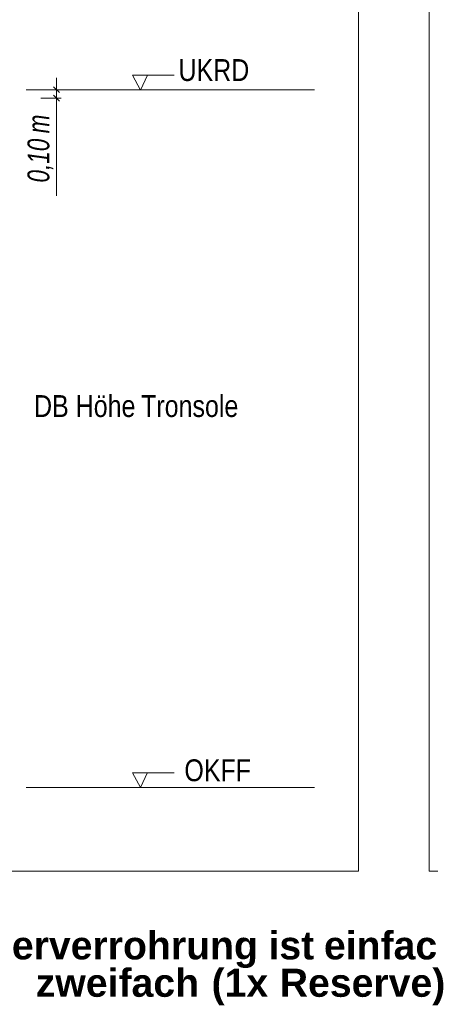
# Model space of a CAD drawing. Extents: x -620 to 300, y 62 to 1112.
# Tile 163 of 256: x 158 to 185, y 766 to 829. Entities that reach past the tile are written whole.
import ezdxf
from ezdxf.lldxf.tags import DXFTag

# ---------------------------------------------------------------- set-up
doc = ezdxf.new("R2010")
doc.units = 0
doc.layers.get('0').update_dxf_attribs({"lineweight": 13})
doc.layers.add('E_Aussparung Bemaßung-A06G9S0H8I', color=5, linetype='Continuous', lineweight=9, true_color=0x0000ff)
doc.layers.add('E_Detail_Beschriftung', color=7, linetype='Continuous', lineweight=13, true_color=0x009900)
doc.layers.add('E_Detail_Linie_Text_Bem', color=7, linetype='Continuous', lineweight=13)
doc.styles.get("Standard").update_dxf_attribs({"font": 'ARIALN.TTF'})
tags = doc.linetypes.add('fein_strichliert-A06G9S0L8I', pattern=[4, 1, -2, 1]).pattern_tags.tags
tags[8:9] = [DXFTag(74, 4), DXFTag(75, 0), DXFTag(340, '0'), DXFTag(46, 0.0), DXFTag(50, 0.0), DXFTag(44, 0.0), DXFTag(45, 0.0)]
tags[6:7] = [DXFTag(74, 4), DXFTag(75, 0), DXFTag(340, '0'), DXFTag(46, 0.0), DXFTag(50, 0.0), DXFTag(44, 0.0), DXFTag(45, 0.0)]
tags[4:5] = [DXFTag(74, 4), DXFTag(75, 0), DXFTag(340, '0'), DXFTag(46, 0.0), DXFTag(50, 0.0), DXFTag(44, 0.0), DXFTag(45, 0.0)]

# ---------------------------------------------------------------- blocks, each defined once
blk = doc.blocks.new('Referenz-A06G9S0M8I')
at = {"layer": 'E_Aussparung Bemaßung-A06G9S0H8I', "linetype": 'Continuous', "ltscale": 0.13}
for p, q in [((160.761, 825.426), (160.761, 817.846)), ((161.061, 824.662), (159.761, 824.662)), ((160.57, 824.853), (160.952, 824.471)), ((161.061, 824.12), (159.761, 824.12)), ((160.57, 824.311), (160.952, 823.929))]:
    blk.add_line(p, q, dxfattribs=at)
at = {"layer": 'E_Detail_Linie_Text_Bem', "linetype": 'fein_strichliert-A06G9S0L8I', "ltscale": 0.65}
for p, q in [((180.129, 774.544), (180.129, 835.861)), ((184.677, 835.861), (184.677, 774.544)), ((117.359, 774.544), (177.102, 774.544)), ((177.102, 774.544), (180.129, 774.544)), ((184.677, 774.544), (244.421, 774.544))]:
    blk.add_line(p, q, dxfattribs=at)
at = {"layer": 'E_Detail_Linie_Text_Bem', "color": 0, "linetype": 'Continuous', "ltscale": 0.13}
for p, q in [((166.139, 824.641), (165.629, 825.59)), ((165.629, 825.59), (168.313, 825.59)), ((166.596, 825.594), (166.139, 824.641)), ((166.139, 779.913), (165.629, 780.863)), ((165.629, 780.863), (168.313, 780.863)), ((166.596, 780.866), (166.139, 779.913))]:
    blk.add_line(p, q, dxfattribs=at)
at = {"layer": 'E_Detail_Linie_Text_Bem', "linetype": 'Continuous', "ltscale": 0.13}
for p, q in [((158.804, 824.662), (177.311, 824.662)), ((158.804, 779.913), (177.311, 779.913))]:
    blk.add_line(p, q, dxfattribs=at)
at = {"layer": 'E_Aussparung Bemaßung-A06G9S0H8I', "linetype": 'Continuous', "ltscale": 0.13, "char_height": 1.4, "attachment_point": 1, "rotation": 90}
for s, insert in [('{\\W0.9;\\fArial Narrow|b0|i1;m}', (158.895, 821.861)), ('{\\W0.9;\\fArial Narrow|b0|i1;0,10 }', (158.895, 818.708))]:
    blk.add_mtext(s, dxfattribs=dict(at, insert=insert))
at = {"layer": 'E_Detail_Beschriftung', "linetype": 'Continuous', "ltscale": 0.13, "char_height": 1.4, "attachment_point": 1}
for s, insert in [('{\\fArial Narrow;UKRD}', (168.582, 826.62)), ('{\\fArial Narrow;OKFF}', (168.96, 781.718))]:
    blk.add_mtext(s, dxfattribs=dict(at, insert=insert))
at = {"layer": 'E_Detail_Beschriftung', "color": 1, "linetype": 'Continuous', "ltscale": 0.13, "true_color": 0xff0000, "char_height": 1.4, "attachment_point": 1}
for s, insert in [('{\\fArial Narrow;DB}', (159.315, 805.074)), ('{\\fArial Narrow;Höhe}', (161.987, 805.074)), ('{\\fArial Narrow;Tronsole}', (166.182, 805.074))]:
    blk.add_mtext(s, dxfattribs=dict(at, insert=insert))
at = {"layer": 'E_Detail_Beschriftung', "color": 1, "linetype": 'Continuous', "lineweight": 35, "ltscale": 0.35, "true_color": 0xff0000, "char_height": 1.8, "attachment_point": 1}
for s, insert in [('{\\fArial|b1|i0;Leerverrohrung}', (154.957, 770.69)), ('{\\fArial|b1|i0;ist}', (174.356, 770.69)), ('{\\fArial|b1|i0;einfach}', (177.916, 770.69)), ('{\\fArial|b1|i0;zweifach}', (159.424, 768.292)), ('{\\fArial|b1|i0;(1x}', (170.705, 768.292)), ('{\\fArial|b1|i0;Reserve)}', (175.08, 768.292))]:
    blk.add_mtext(s, dxfattribs=dict(at, insert=insert))

msp = doc.modelspace()

# ---------------------------------------------------------------- block references
at = {"color": 8, "lineweight": 25, "ltscale": 0.25, "true_color": 0x808080}
msp.add_blockref('Referenz-A06G9S0M8I', (0, 0), dxfattribs=at)

doc.saveas('drawing.dxf')
